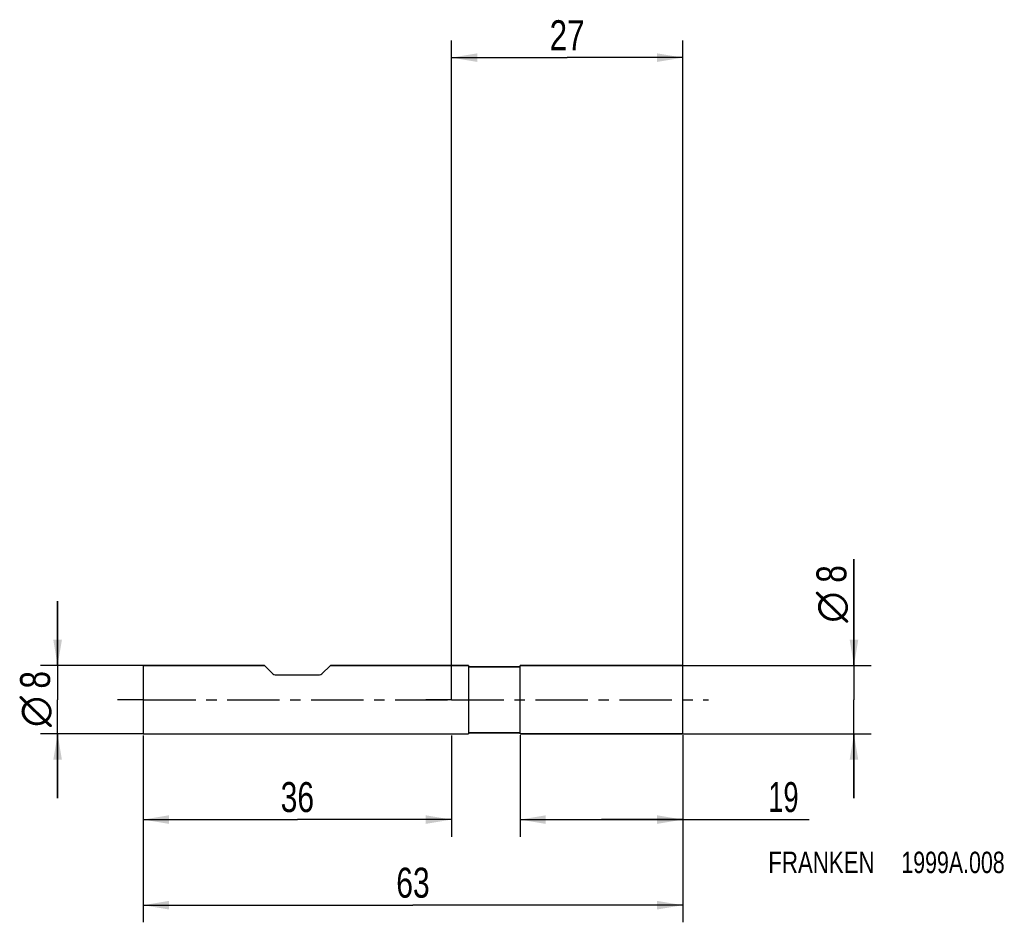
# Model space of a CAD drawing. Extents: x -50 to 65, y -26 to 79.
import ezdxf
from ezdxf.enums import TextEntityAlignment as Align

# ---------------------------------------------------------------- set-up
doc = ezdxf.new("R2010")
doc.units = 0
doc.header["$LTSCALE"] = 16.335
doc.linetypes.add('CENTER', pattern=[0.6, 0.375, -0.075, 0.075, -0.075])
doc.layers.get('0').update_dxf_attribs({"linetype": 'CONTINUOUS'})
for name, color, linetype in [('1', 4, 'CONTINUOUS'), ('2', 7, 'CONTINUOUS'), ('4', 2, 'CENTER'), ('SK1', 4, 'CONTINUOUS'), ('SK2', 7, 'CONTINUOUS'), ('SK4', 2, 'CENTER'), ('SK6', 5, 'CONTINUOUS')]:
    doc.layers.add(name, color=color, linetype=linetype)
doc.styles.get("Standard").update_dxf_attribs({"font": 'txt', "width": 0.8})
doc.styles.add('TEXTSTYLE_1', font='gdt', dxfattribs={"width": 0.8})
doc.dimstyles.new('DIMSTYLE_1', dxfattribs={"dimtxt": 3.5, "dimasz": 3, "dimexe": 2, "dimexo": 0, "dimgap": 0.875, "dimtad": 1, "dimdec": 3, "dimtxsty": 'STANDARD', "dimblk": '_FILLED', "dimblk1": '_FILLED', "dimblk2": '_FILLED', "dimcen": 0.09, "dimclrt": 5, "dimazin": 3, "dimtp": 0.001, "dimtm": 0.001, "dimtfac": 1, "dimtdec": 3, "dimtofl": 0, "dimtmove": 0, "dimatfit": 3, "dimtolj": 1})

# ---------------------------------------------------------------- blocks, each defined once
blk = doc.blocks.new('_FILLED')
at = {"color": 0, "linetype": 'BYBLOCK'}
blk.add_solid([(0, 0), (-1, 0.167), (-1, -0.167)], dxfattribs=at)
blk = doc.blocks.new('*D0')
at = {"layer": 'SK2', "color": 7, "linetype": 'CONTINUOUS'}
for p, q in [((-36, -4.19), (-36, -26)), ((27, -4.19), (27, -26)), ((-36, -24), (-4.5, -24)), ((27, -24), (-4.5, -24))]:
    blk.add_line(p, q, dxfattribs=at)
at = {"layer": 'SK2', "color": 7, "linetype": 'CONTINUOUS', "xscale": 3, "yscale": 3, "zscale": 3, "rotation": 180}
blk.add_blockref('_FILLED', (-36, -24), dxfattribs=at)
at = {"layer": 'SK2', "color": 7, "linetype": 'CONTINUOUS', "xscale": 3, "yscale": 3, "zscale": 3}
blk.add_blockref('_FILLED', (27, -24), dxfattribs=at)
at = {"layer": 'SK2', "color": 7, "linetype": 'CONTINUOUS', "width": 0.75}
blk.add_text('63', height=3.5, dxfattribs=at).set_placement((-4.5, -23.12), align=Align.CENTER)
blk = doc.blocks.new('*D1')
at = {"layer": 'SK2', "color": 7, "linetype": 'CONTINUOUS'}
for p, q in [((-36, -4.19), (-36, -16)), ((0, -4.19), (0, -16)), ((-36, -14), (-18, -14)), ((0, -14), (-18, -14))]:
    blk.add_line(p, q, dxfattribs=at)
at = {"layer": 'SK2', "color": 7, "linetype": 'CONTINUOUS', "xscale": 3, "yscale": 3, "zscale": 3, "rotation": 180}
blk.add_blockref('_FILLED', (-36, -14), dxfattribs=at)
at = {"layer": 'SK2', "color": 7, "linetype": 'CONTINUOUS', "xscale": 3, "yscale": 3, "zscale": 3}
blk.add_blockref('_FILLED', (0, -14), dxfattribs=at)
at = {"layer": 'SK2', "color": 7, "linetype": 'CONTINUOUS', "width": 0.75}
blk.add_text('36', height=3.5, dxfattribs=at).set_placement((-18, -13.12), align=Align.CENTER)
blk = doc.blocks.new('*D2')
at = {"layer": 'SK2', "color": 7, "linetype": 'CONTINUOUS'}
for p, q in [((-46, 4), (-46, 11.5)), ((-46, 11.5), (-46, 0)), ((-36, 4), (-48, 4)), ((-46, -11.5), (-46, 0)), ((-36, -4), (-48, -4)), ((-46, -4), (-46, -11.5))]:
    blk.add_line(p, q, dxfattribs=at)
at = {"layer": 'SK2', "color": 7, "linetype": 'CONTINUOUS', "xscale": 3, "yscale": 3, "zscale": 3}
for p, rotation in [((-46, 4), 270), ((-46, -4), 90)]:
    blk.add_blockref('_FILLED', p, dxfattribs=dict(at, rotation=rotation))
at = {"layer": 'SK2', "color": 7, "linetype": 'CONTINUOUS', "width": 0.785714}
blk.add_text('8', height=3.5, rotation=90, dxfattribs=at).set_placement((-46.88, 2.33), align=Align.CENTER)
at = {"layer": 'SK2', "color": 7, "linetype": 'CONTINUOUS', "style": 'TEXTSTYLE_1'}
blk.add_text('n', height=3.5, rotation=90, dxfattribs=at).set_placement((-46.88, -1.38), align=Align.CENTER)
blk = doc.blocks.new('*D3')
at = {"layer": '2', "color": 7, "linetype": 'CONTINUOUS'}
for p, q in [((8, -4.15), (8, -16)), ((27, -4.15), (27, -16)), ((8, -14), (17.5, -14)), ((27, -14), (17.5, -14)), ((17.5, -14), (41.75, -14))]:
    blk.add_line(p, q, dxfattribs=at)
at = {"layer": '2', "color": 7, "linetype": 'CONTINUOUS', "xscale": 3, "yscale": 3, "zscale": 3, "rotation": 180}
blk.add_blockref('_FILLED', (8, -14), dxfattribs=at)
at = {"layer": '2', "color": 7, "linetype": 'CONTINUOUS', "xscale": 3, "yscale": 3, "zscale": 3}
blk.add_blockref('_FILLED', (27, -14), dxfattribs=at)
at = {"layer": '2', "color": 7, "linetype": 'CONTINUOUS', "width": 0.678571}
blk.add_text('19', height=3.5, dxfattribs=at).set_placement((37, -13.12))
blk = doc.blocks.new('*D4')
at = {"layer": '2', "color": 7, "linetype": 'CONTINUOUS'}
for p, q in [((47, 4), (47, 16.42)), ((47, 16.42), (47, 0)), ((27, 4), (49, 4)), ((47, -11.5), (47, 0)), ((27, -4), (49, -4)), ((47, -4), (47, -11.5))]:
    blk.add_line(p, q, dxfattribs=at)
at = {"layer": '2', "color": 7, "linetype": 'CONTINUOUS', "xscale": 3, "yscale": 3, "zscale": 3}
for p, rotation in [((47, 4), 270), ((47, -4), 90)]:
    blk.add_blockref('_FILLED', p, dxfattribs=dict(at, rotation=rotation))
at = {"layer": '2', "color": 7, "linetype": 'CONTINUOUS', "width": 0.785714}
blk.add_text('8', height=3.5, rotation=90, dxfattribs=at).set_placement((46.12, 13.67))
at = {"layer": '2', "color": 7, "linetype": 'CONTINUOUS', "style": 'TEXTSTYLE_1'}
blk.add_text('n', height=3.5, rotation=90, dxfattribs=at).set_placement((46.12, 9))
blk = doc.blocks.new('*D5')
at = {"layer": '2', "color": 7, "linetype": 'CONTINUOUS'}
for p, q in [((0, 0), (0, 77.01)), ((27, 0), (27, 77.01)), ((0, 75.01), (13.5, 75.01)), ((27, 75.01), (13.5, 75.01))]:
    blk.add_line(p, q, dxfattribs=at)
at = {"layer": '2', "color": 7, "linetype": 'CONTINUOUS', "xscale": 3, "yscale": 3, "zscale": 3, "rotation": 180}
blk.add_blockref('_FILLED', (0, 75.01), dxfattribs=at)
at = {"layer": '2', "color": 7, "linetype": 'CONTINUOUS', "xscale": 3, "yscale": 3, "zscale": 3}
blk.add_blockref('_FILLED', (27, 75.01), dxfattribs=at)
at = {"layer": '2', "color": 7, "linetype": 'CONTINUOUS', "width": 0.785714}
blk.add_text('27', height=3.5, dxfattribs=at).set_placement((13.5, 75.88), align=Align.CENTER)

msp = doc.modelspace()

# ---------------------------------------------------------------- linework, layer by layer
at = {"layer": '1', "color": 4, "linetype": 'CONTINUOUS'}
for p, q in [((2, 4), (0, 4)), ((0, 4), (2, 4)), ((2, 4), (2, 3.875)), ((2, 3.875), (2, -3.875)), ((7.9, 3.85), (2.025, 3.85)), ((2.025, 3.85), (7.9, 3.85)), ((27, 4), (8, 4)), ((8, 3.95), (8, 4)), ((8, 4), (27, 4)), ((8, -3.95), (8, 3.95)), ((27, -4), (27, 4)), ((0, -4), (2, -4)), ((0, -4), (2, -4)), ((2, -3.875), (2, -4)), ((2.025, -3.85), (7.9, -3.85)), ((7.9, -3.85), (2.025, -3.85)), ((8, -4), (8, -3.95)), ((27, -4), (8, -4)), ((8, -4), (27, -4))]:
    msp.add_line(p, q, dxfattribs=at)
for centre, radius, start, end in [((2.025, 3.875), 0.025, 180, 270), ((2.025, 3.875), 0.025, 180, 270), ((7.9, 3.95), 0.1, 270, 277.614004), ((7.9, 3.95), 0.1, 270, 277.616765), ((7.9, 3.95), 0.1, 277.614004, 352.385996), ((7.9, 3.95), 0.1, 277.616765, 352.383235), ((2.025, -3.875), 0.025, 90, 180), ((2.025, -3.875), 0.025, 90, 180), ((7.9, -3.95), 0.1, 82.385996, 90), ((7.9, -3.95), 0.1, 82.383235, 90), ((7.9, -3.95), 0.1, 7.614004, 82.385996), ((7.9, -3.95), 0.1, 7.616765, 82.383235)]:
    msp.add_arc(centre, radius, start, end, dxfattribs=at)
at = {"layer": '4', "color": 2, "linetype": 'CENTER'}
for q in [(-3, 0), (30, 0)]:
    msp.add_line((0, 0), q, dxfattribs=at)
at = {"layer": 'SK1', "color": 4, "linetype": 'CONTINUOUS'}
for p, q in [((-36, 4), (-36, -4)), ((-36, 4), (-21.85, 4)), ((-21.85, 4), (-36, 4)), ((-21.85, 4), (-20.8672, 3.0172)), ((-14.15, 4), (-15.1328, 3.0172)), ((-14.15, 4), (0, 4)), ((0, 4), (-14.15, 4)), ((-20.5843, 2.9), (-15.4157, 2.9)), ((-36, -4), (0, -4)), ((-36, -4), (0, -4))]:
    msp.add_line(p, q, dxfattribs=at)
for centre, start, end in [((-20.5843, 3.3), 225, 270), ((-15.4157, 3.3), 270, 315)]:
    msp.add_arc(centre, 0.4, start, end, dxfattribs=at)
at = {"layer": 'SK4', "color": 2, "linetype": 'CENTER'}
for q in [(-39, 0), (3, 0)]:
    msp.add_line((-36, 0), q, dxfattribs=at)

# ---------------------------------------------------------------- texts
at = {"layer": 'SK6', "color": 5, "linetype": 'CONTINUOUS'}
for s, width, p in [('FRANKEN ', 0.776786, (37, -20.25)), ('1999A.008', 0.746032, (52.5357, -20.25))]:
    msp.add_text(s, height=2.5, dxfattribs=dict(at, width=width)).set_placement(p)

# ---------------------------------------------------------------- dimensions: what is measured, and where the dimension line sits
at = {"layer": '2', "color": 2, "linetype": 'CONTINUOUS'}
dim = msp.add_linear_dim(base=(0, 75.0066), p1=(27, 0), p2=(0, 0), angle=180, dimstyle='DIMSTYLE_1', dxfattribs=at)
dim.commit()
dim.dimension.update_dxf_attribs({"geometry": '*D5', "text_midpoint": (13.5, 75.0066), "dimtype": 160})
dim = msp.add_linear_dim(base=(47, -4), p1=(27, 4), p2=(27, -4), angle=270, text='%%c<>', dimstyle='DIMSTYLE_1', dxfattribs=at)
dim.commit()
dim.dimension.update_dxf_attribs({"geometry": '*D4', "text_midpoint": (47, 12.7083), "dimtype": 160})
dim = msp.add_linear_dim(base=(27, -14), p1=(8, -4.1464), p2=(27, -4.1464), dimstyle='DIMSTYLE_1', dxfattribs=at)
dim.commit()
dim.dimension.update_dxf_attribs({"geometry": '*D3', "text_midpoint": (39.375, -14), "dimtype": 160})
at = {"layer": 'SK2', "color": 2, "linetype": 'CONTINUOUS'}
dim = msp.add_linear_dim(base=(-46, 4), p1=(-36, -4), p2=(-36, 4), angle=90, text='%%c<>', dimstyle='DIMSTYLE_1', dxfattribs=at)
dim.commit()
dim.dimension.update_dxf_attribs({"geometry": '*D2', "text_midpoint": (-46, 0), "dimtype": 160})
dim = msp.add_linear_dim(base=(27, -24), p1=(-36, -4.1887), p2=(27, -4.1887), dimstyle='DIMSTYLE_1', dxfattribs=at)
dim.commit()
dim.dimension.update_dxf_attribs({"geometry": '*D0', "text_midpoint": (-4.5, -24), "dimtype": 160})
dim = msp.add_linear_dim(base=(-36, -14), p1=(0, -4.1887), p2=(-36, -4.1887), angle=180, dimstyle='DIMSTYLE_1', dxfattribs=at)
dim.commit()
dim.dimension.update_dxf_attribs({"geometry": '*D1', "text_midpoint": (-18, -14), "dimtype": 160})

doc.saveas('drawing.dxf')
